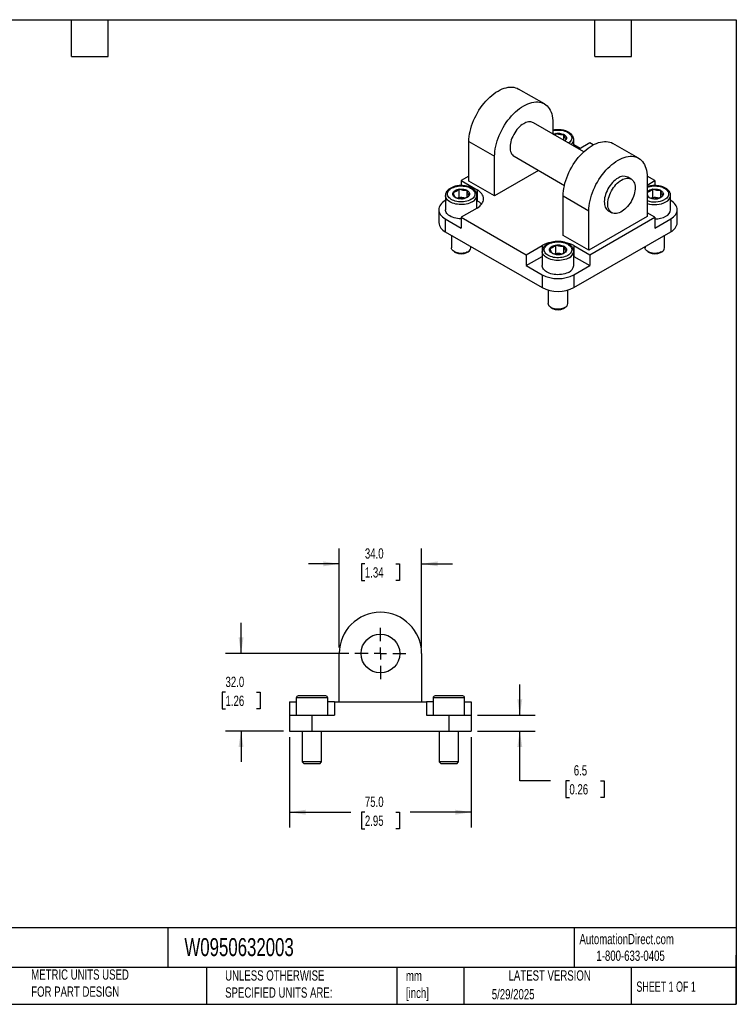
# Model space of a CAD drawing. Header units: millimetres. Extents: x 13 to 546, y 13 to 419.
# Tile 2 of 2: x 250 to 546, y 13 to 419. Entities that reach past the tile are written whole.
import ezdxf

# ---------------------------------------------------------------- set-up
doc = ezdxf.new("R2010")
doc.units = ezdxf.units.MM
doc.header["$LTSCALE"] = 2
doc.linetypes.add('SLD-Center', pattern=[19.05, 15.24, -1.27, 1.27, -1.27])
doc.linetypes.add('SLD-Solid', pattern=[0])
doc.layers.add('CENTER', color=40, linetype='SLD-Center')
doc.layers.add('DIMENSIONS', color=140, linetype='SLD-Solid', lineweight=25)
doc.layers.add('TEXT', color=140, linetype='SLD-Solid', lineweight=25)
doc.styles.add('SLDTEXTSTYLE0', font='TXT', dxfattribs={"width": 0.7})
doc.styles.add('SLDTEXTSTYLE1', font='TXT', dxfattribs={"width": 0.65})
doc.dimstyles.new('SLDDIMSTYLE0', dxfattribs={"dimtxt": 4.316016, "dimasz": 6.604, "dimexe": 0, "dimexo": 0.0625, "dimgap": 1.079004, "dimtad": 0, "dimtih": 1, "dimtoh": 1, "dimrnd": 1e-09, "dimzin": 4, "dimdsep": 46, "dimtxsty": 'SLDTEXTSTYLE0', "dimsah": 1, "dimcen": 0.09, "dimadec": 0, "dimazin": 1, "dimtfac": 1, "dimtofl": 0, "dimtmove": 0, "dimatfit": 3, "dimfxl": 0, "dimfrac": 2, "dimtolj": 1, "dimtzin": 12, "dimarcsym": 0})
doc.dimstyles.new('SLDDIMSTYLE1', dxfattribs={"dimtxt": 4.316016, "dimasz": 6.604, "dimexe": 0, "dimexo": 0.0625, "dimgap": 1.079004, "dimtad": 0, "dimtih": 1, "dimtoh": 1, "dimrnd": 1e-09, "dimzin": 4, "dimdsep": 46, "dimtxsty": 'SLDTEXTSTYLE0', "dimsah": 1, "dimcen": 0.09, "dimadec": 0, "dimazin": 1, "dimtfac": 1, "dimtmove": 0, "dimatfit": 0, "dimfxl": 0, "dimfrac": 2, "dimtolj": 1, "dimtzin": 12, "dimarcsym": 0})
doc.dimstyles.new('SLDDIMSTYLE2', dxfattribs={"dimtxt": 4.316016, "dimasz": 6.604, "dimexe": 0, "dimexo": 0.0625, "dimgap": 1.079004, "dimtad": 0, "dimtih": 1, "dimtoh": 1, "dimrnd": 1e-09, "dimzin": 12, "dimdsep": 46, "dimtxsty": 'SLDTEXTSTYLE0', "dimsah": 1, "dimcen": 0.09, "dimadec": 0, "dimazin": 3, "dimtfac": 1, "dimtmove": 0, "dimatfit": 0, "dimfxl": 0, "dimfrac": 2, "dimtolj": 1, "dimtzin": 12, "dimarcsym": 0})

# ---------------------------------------------------------------- blocks, each defined once
blk = doc.blocks.new('_D_4')
at = {"layer": 'DIMENSIONS'}
for p, q in [((341.78, 157.49), (341.78, 170.19)), ((386.2, 157.49), (335.43, 157.49)), ((335.37, 141.49), (333.92, 141.49)), ((333.92, 141.49), (333.92, 134.63)), ((348.19, 141.49), (349.64, 141.49)), ((349.64, 141.49), (349.64, 134.63)), ((333.92, 134.63), (335.37, 134.63)), ((349.64, 134.63), (348.19, 134.63)), ((359.24, 125.49), (335.43, 125.49)), ((341.78, 125.49), (341.78, 112.79))]:
    blk.add_line(p, q, dxfattribs=at)
for points in [[(341.78, 157.49), (342.8, 164.1), (340.76, 164.1)], [(341.78, 125.49), (340.76, 118.89), (342.8, 118.89)]]:
    blk.add_solid(points, dxfattribs=at)
at = {"layer": 'DIMENSIONS', "char_height": 4.233, "attachment_point": 1, "style": 'SLDTEXTSTYLE0'}
for s, insert in [('32.0', (335.37, 147.91)), ('1.26', (335.37, 140.09))]:
    blk.add_mtext(s, dxfattribs=dict(at, insert=insert))
blk = doc.blocks.new('_D_5')
at = {"layer": 'DIMENSIONS'}
for p, q in [((361.78, 122.95), (361.78, 85.64)), ((436.78, 122.95), (436.78, 85.64)), ((361.78, 91.99), (387.02, 91.99)), ((392.87, 91.99), (391.42, 91.99)), ((391.42, 91.99), (391.42, 85.13)), ((405.69, 91.99), (407.14, 91.99)), ((407.14, 91.99), (407.14, 85.13)), ((436.78, 91.99), (411.54, 91.99)), ((391.42, 85.13), (392.87, 85.13)), ((407.14, 85.13), (405.69, 85.13))]:
    blk.add_line(p, q, dxfattribs=at)
for points in [[(361.78, 91.99), (368.38, 90.98), (368.38, 93.01)], [(436.78, 91.99), (430.18, 93.01), (430.18, 90.98)]]:
    blk.add_solid(points, dxfattribs=at)
at = {"layer": 'DIMENSIONS', "char_height": 4.233, "attachment_point": 1, "style": 'SLDTEXTSTYLE0'}
for s, insert in [('75.0', (392.87, 98.41)), ('2.95', (392.87, 90.59))]:
    blk.add_mtext(s, dxfattribs=dict(at, insert=insert))
blk = doc.blocks.new('_D_6')
at = {"layer": 'DIMENSIONS'}
for p, q in [((456.78, 131.99), (456.78, 144.69)), ((439.32, 131.99), (463.13, 131.99)), ((439.32, 125.49), (463.13, 125.49)), ((456.78, 104.97), (456.78, 125.49)), ((469.48, 104.97), (456.78, 104.97)), ((477.26, 104.97), (475.81, 104.97)), ((475.81, 104.97), (475.81, 98.11)), ((490.08, 104.97), (491.53, 104.97)), ((491.53, 104.97), (491.53, 98.11)), ((475.81, 98.11), (477.26, 98.11)), ((491.53, 98.11), (490.08, 98.11))]:
    blk.add_line(p, q, dxfattribs=at)
for points in [[(456.78, 131.99), (457.8, 138.6), (455.76, 138.6)], [(456.78, 125.49), (455.76, 118.89), (457.8, 118.89)]]:
    blk.add_solid(points, dxfattribs=at)
at = {"layer": 'DIMENSIONS', "char_height": 4.233, "attachment_point": 1, "style": 'SLDTEXTSTYLE0'}
for s, insert in [('6.5', (479.05, 111.39)), ('0.26', (477.26, 103.56))]:
    blk.add_mtext(s, dxfattribs=dict(at, insert=insert))
blk = doc.blocks.new('_D_7')
at = {"layer": 'DIMENSIONS'}
for p, q in [((382.28, 160.03), (382.28, 200.84)), ((416.28, 160.03), (416.28, 200.84)), ((382.28, 194.49), (369.58, 194.49)), ((392.87, 194.49), (391.42, 194.49)), ((391.42, 194.49), (391.42, 187.63)), ((405.69, 194.49), (407.14, 194.49)), ((407.14, 194.49), (407.14, 187.63)), ((416.28, 194.49), (428.98, 194.49)), ((391.42, 187.63), (392.87, 187.63)), ((407.14, 187.63), (405.69, 187.63))]:
    blk.add_line(p, q, dxfattribs=at)
for points in [[(382.28, 194.49), (375.68, 195.51), (375.68, 193.48)], [(416.28, 194.49), (422.88, 193.48), (422.88, 195.51)]]:
    blk.add_solid(points, dxfattribs=at)
at = {"layer": 'DIMENSIONS', "char_height": 4.233, "attachment_point": 1, "style": 'SLDTEXTSTYLE0'}
for s, insert in [('34.0', (392.87, 200.91)), ('1.34', (392.87, 193.09))]:
    blk.add_mtext(s, dxfattribs=dict(at, insert=insert))
blk = doc.blocks.new('SW_CENTERMARKSYMBOL_0')
at = {"layer": 'CENTER', "color": 0}
for p, q in [((0, 5.08), (0, 10.54)), ((-5.08, 0), (-10.54, 0)), ((0, 0), (-2.54, 0)), ((0, 0), (0, 2.54)), ((0, 0), (0, -2.54)), ((0, 0), (2.54, 0)), ((5.08, 0), (10.54, 0)), ((0, -5.08), (0, -10.54))]:
    blk.add_line(p, q, dxfattribs=at)

msp = doc.modelspace()

# ---------------------------------------------------------------- linework, layer by layer
for p, q in [((466.905, 384.368), (456.298, 390.491)), ((483.189, 364.575), (462.405, 376.573)), ((470.426, 376.584), (470.426, 371.943)), ((471.651, 371.236), (471.651, 372.17)), ((474.997, 369.304), (474.997, 371.653)), ((435.778, 368.829), (446.385, 362.706)), ((435.778, 352.498), (435.778, 368.829)), ((479.048, 366.966), (479.048, 369.602)), ((479.088, 367.499), (479.048, 367.522)), ((481.739, 365.968), (479.088, 367.499)), ((485.629, 368.214), (481.258, 365.69)), ((487.044, 367.397), (485.629, 368.214)), ((505.796, 361.917), (495.189, 368.04)), ((446.385, 346.375), (446.385, 362.706)), ((454.406, 362.717), (475.189, 350.718)), ((435.778, 354.539), (432.596, 352.702)), ((464.549, 356.861), (446.385, 346.375)), ((502.71, 353.306), (501.296, 354.122)), ((512.499, 352.702), (509.312, 354.542)), ((509.317, 354.133), (509.317, 337.802)), ((432.596, 352.702), (439.137, 348.926)), ((432.596, 352.702), (432.596, 350.624)), ((446.385, 346.375), (435.778, 352.498)), ((509.317, 350.865), (512.499, 352.702)), ((512.499, 352.702), (512.499, 350.624)), ((426.096, 346.538), (426.096, 340.659)), ((431.015, 345.462), (431.7, 345.857)), ((431.7, 345.857), (431.7, 349.107)), ((431.7, 345.857), (433.373, 345.598)), ((433.373, 345.598), (434.184, 345.473)), ((435.046, 345.95), (435.046, 348.589)), ((439.096, 341.351), (439.096, 346.538)), ((439.137, 348.926), (439.137, 344.435)), ((474.669, 346.377), (485.276, 340.254)), ((474.669, 330.047), (474.669, 346.377)), ((510.918, 345.462), (511.603, 345.857)), ((511.603, 345.857), (511.603, 349.107)), ((511.603, 345.857), (513.276, 345.598)), ((513.276, 345.598), (514.087, 345.473)), ((514.949, 345.95), (514.949, 348.589)), ((518.999, 340.659), (518.999, 346.538)), ((426.096, 344.459), (426.055, 344.435)), ((439.096, 344.459), (439.137, 344.435)), ((519.04, 344.435), (518.999, 344.459)), ((423.346, 340.659), (423.346, 335.352)), ((439.137, 341.374), (432.596, 337.598)), ((432.596, 337.598), (459.466, 322.087)), ((432.596, 337.598), (432.596, 333.107)), ((485.276, 323.924), (485.276, 340.254)), ((509.317, 337.802), (485.276, 323.924)), ((485.629, 322.087), (512.499, 337.598)), ((493.297, 340.265), (494.711, 339.449)), ((512.499, 337.598), (509.317, 339.435)), ((512.499, 337.598), (512.499, 333.107)), ((521.749, 335.352), (521.749, 340.659)), ((426.055, 336.883), (426.055, 331.576)), ((426.055, 336.883), (432.596, 333.107)), ((512.499, 333.107), (519.04, 336.883)), ((519.04, 336.883), (519.04, 331.576)), ((426.055, 331.576), (466.007, 308.512)), ((428.596, 330.109), (428.596, 324.955)), ((485.276, 323.924), (474.669, 330.047)), ((479.088, 308.512), (519.04, 331.576)), ((516.499, 324.955), (516.499, 330.109)), ((436.596, 324.955), (436.596, 325.491)), ((459.466, 322.087), (466.007, 325.862)), ((466.007, 325.862), (466.007, 321.371)), ((471.651, 322.793), (471.651, 326.043)), ((474.997, 322.886), (474.997, 325.526)), ((479.088, 325.862), (485.629, 322.087)), ((479.088, 325.862), (479.088, 321.371)), ((508.499, 325.491), (508.499, 324.955)), ((429.767, 323.322), (430.31, 323.009)), ((434.883, 323.009), (435.425, 323.322)), ((459.466, 322.087), (459.466, 317.596)), ((459.466, 317.596), (466.007, 321.371)), ((466.048, 321.395), (466.007, 321.371)), ((466.048, 323.475), (466.048, 317.596)), ((470.967, 322.398), (471.651, 322.793)), ((471.651, 322.793), (473.324, 322.535)), ((473.324, 322.535), (474.136, 322.409)), ((479.048, 317.596), (479.048, 323.475)), ((479.088, 321.371), (479.048, 321.395)), ((479.088, 321.371), (485.629, 317.596)), ((485.629, 322.087), (485.629, 317.596)), ((509.67, 323.322), (510.213, 323.009)), ((514.786, 323.009), (515.328, 323.322)), ((459.466, 317.596), (466.007, 313.82)), ((479.088, 313.82), (485.629, 317.596)), ((466.007, 313.82), (466.007, 308.512)), ((479.088, 313.82), (479.088, 308.512)), ((468.548, 307.473), (468.548, 301.891)), ((476.548, 301.891), (476.548, 307.473)), ((469.719, 300.259), (470.261, 299.945)), ((474.834, 299.945), (475.376, 300.259)), ((382.279, 137.491), (382.279, 157.491)), ((416.279, 157.491), (416.279, 137.491)), ((364.529, 139.191), (364.529, 131.991)), ((371.029, 139.191), (364.529, 139.191)), ((371.029, 139.991), (365.329, 139.991)), ((376.729, 139.991), (371.029, 139.991)), ((377.529, 139.191), (371.029, 139.191)), ((377.529, 131.991), (377.529, 139.191)), ((421.029, 139.191), (421.029, 131.991)), ((427.529, 139.191), (421.029, 139.191)), ((427.529, 139.991), (421.829, 139.991)), ((433.229, 139.991), (427.529, 139.991)), ((434.029, 139.191), (427.529, 139.191)), ((434.029, 131.991), (434.029, 139.191)), ((361.779, 137.491), (361.779, 131.991)), ((361.779, 137.491), (364.529, 137.491)), ((380.279, 137.491), (377.529, 137.491)), ((380.279, 137.491), (418.279, 137.491)), ((380.279, 137.491), (380.279, 131.991)), ((418.279, 137.491), (418.279, 131.991)), ((421.029, 137.491), (418.279, 137.491)), ((434.029, 137.491), (436.779, 137.491)), ((436.779, 137.491), (436.779, 131.991)), ((361.779, 131.991), (361.779, 125.491)), ((361.779, 131.991), (371.029, 131.991)), ((371.029, 131.991), (371.029, 125.491)), ((371.029, 131.991), (380.279, 131.991)), ((418.279, 131.991), (427.529, 131.991)), ((427.529, 131.991), (427.529, 125.491)), ((427.529, 131.991), (436.779, 131.991)), ((436.779, 131.991), (436.779, 125.491)), ((361.779, 125.491), (371.029, 125.491)), ((367.029, 125.491), (367.029, 112.758)), ((371.029, 125.491), (427.529, 125.491)), ((375.029, 112.758), (375.029, 125.491)), ((423.529, 125.491), (423.529, 112.758)), ((427.529, 125.491), (436.779, 125.491)), ((431.529, 112.758), (431.529, 125.491)), ((367.029, 112.758), (367.796, 111.991)), ((371.029, 112.758), (367.029, 112.758)), ((371.029, 111.991), (367.796, 111.991)), ((375.029, 112.758), (371.029, 112.758)), ((374.262, 111.991), (371.029, 111.991)), ((374.262, 111.991), (375.029, 112.758)), ((423.529, 112.758), (424.296, 111.991)), ((427.529, 112.758), (423.529, 112.758)), ((427.529, 111.991), (424.296, 111.991)), ((431.529, 112.758), (427.529, 112.758)), ((430.762, 111.991), (427.529, 111.991)), ((430.762, 111.991), (431.529, 112.758))]:
    msp.add_line(p, q)
at = {"flags": 128}
for points in [[(435.778, 368.829), (435.809, 369.837), (435.9, 370.875), (436.053, 371.938), (436.265, 373.02), (436.536, 374.117), (436.864, 375.222), (437.248, 376.33), (437.686, 377.435), (438.176, 378.531), (438.714, 379.614), (439.299, 380.677), (439.927, 381.714), (440.595, 382.722), (441.3, 383.694), (442.038, 384.626), (442.805, 385.512), (443.598, 386.349), (444.412, 387.132), (445.244, 387.857), (446.088, 388.52), (446.941, 389.119), (447.799, 389.649), (448.656, 390.109), (449.51, 390.496), (450.354, 390.807), (451.186, 391.042), (452, 391.199), (452.792, 391.278), (453.56, 391.277), (454.298, 391.197), (455.003, 391.039), (455.671, 390.803), (456.298, 390.491)], [(446.385, 362.706), (446.415, 363.713), (446.507, 364.752), (446.659, 365.815), (446.872, 366.897), (447.143, 367.994), (447.471, 369.099), (447.855, 370.207), (448.293, 371.312), (448.782, 372.408), (449.321, 373.491), (449.905, 374.554), (450.534, 375.591), (451.202, 376.599), (451.907, 377.571), (452.645, 378.503), (453.412, 379.389), (454.205, 380.226), (455.019, 381.009), (455.85, 381.734), (456.695, 382.397), (457.548, 382.996), (458.405, 383.526), (459.263, 383.986), (460.116, 384.373), (460.961, 384.684), (461.792, 384.919), (462.606, 385.076), (463.399, 385.155), (464.166, 385.154), (464.904, 385.074), (465.609, 384.916), (466.277, 384.68), (466.905, 384.367), (467.49, 383.98), (468.029, 383.519), (468.518, 382.988), (468.956, 382.388), (469.34, 381.724), (469.668, 380.998), (469.939, 380.214), (470.152, 379.377), (470.304, 378.489), (470.396, 377.557), (470.426, 376.584)], [(458.405, 376.177), (457.824, 375.807), (457.248, 375.371), (456.685, 374.875), (456.14, 374.323), (455.619, 373.722), (455.128, 373.077), (454.671, 372.396), (454.254, 371.686), (453.881, 370.954), (453.556, 370.208), (453.282, 369.456), (453.063, 368.707), (452.9, 367.967), (452.795, 367.245), (452.75, 366.549), (452.765, 365.885), (452.84, 365.261), (452.974, 364.684), (453.165, 364.159), (453.412, 363.692), (453.712, 363.289), (454.062, 362.953), (454.406, 362.717)], [(470.426, 373.309), (470.571, 373.341), (471.243, 373.458), (471.934, 373.526), (472.635, 373.545), (473.335, 373.514), (474.023, 373.433), (474.688, 373.305), (475.321, 373.13), (475.912, 372.911), (476.452, 372.652), (476.933, 372.357), (477.347, 372.03), (477.689, 371.676), (477.952, 371.301), (478.134, 370.909), (478.231, 370.508), (478.242, 370.103), (478.166, 369.7), (478.005, 369.306), (477.762, 368.926), (477.439, 368.566), (477.043, 368.232), (476.959, 368.171)], [(470.508, 371.896), (470.959, 372.055), (471.466, 372.176), (472, 372.25), (472.548, 372.275), (473.095, 372.25), (473.629, 372.176), (474.136, 372.055), (474.604, 371.889), (475.021, 371.683), (475.378, 371.442), (475.665, 371.172), (475.875, 370.879), (476.003, 370.571), (476.046, 370.255), (476.003, 369.939), (475.875, 369.631), (475.665, 369.338), (475.39, 369.077)], [(474.669, 346.377), (474.7, 347.385), (474.791, 348.424), (474.944, 349.487), (475.156, 350.569), (475.427, 351.666), (475.755, 352.771), (476.139, 353.879), (476.577, 354.984), (477.067, 356.08), (477.605, 357.163), (478.19, 358.225), (478.818, 359.263), (479.486, 360.271), (480.191, 361.243), (480.929, 362.174), (481.696, 363.061), (482.489, 363.898), (483.303, 364.681), (484.135, 365.406), (484.979, 366.069), (485.832, 366.668), (486.69, 367.198), (487.547, 367.658), (488.4, 368.044), (489.245, 368.356), (490.076, 368.591), (490.891, 368.748), (491.683, 368.826), (492.451, 368.826), (493.189, 368.746), (493.894, 368.588), (494.562, 368.352), (495.189, 368.04)], [(485.276, 340.254), (485.306, 341.262), (485.398, 342.3), (485.55, 343.364), (485.762, 344.446), (486.033, 345.543), (486.362, 346.648), (486.746, 347.756), (487.184, 348.861), (487.673, 349.957), (488.212, 351.04), (488.796, 352.102), (489.424, 353.14), (490.093, 354.148), (490.797, 355.12), (491.535, 356.051), (492.303, 356.938), (493.096, 357.775), (493.91, 358.558), (494.741, 359.283), (495.586, 359.946), (496.439, 360.545), (497.296, 361.075), (498.154, 361.535), (499.007, 361.921), (499.852, 362.233), (500.683, 362.468), (501.497, 362.625), (502.29, 362.703), (503.057, 362.703), (503.795, 362.623), (504.5, 362.465), (505.168, 362.229), (505.796, 361.916), (506.381, 361.529), (506.92, 361.068), (507.409, 360.536), (507.847, 359.937), (508.231, 359.273), (508.559, 358.547), (508.83, 357.763), (509.042, 356.925), (509.195, 356.038), (509.287, 355.106), (509.317, 354.133)], [(497.296, 353.726), (496.715, 353.356), (496.139, 352.92), (495.576, 352.424), (495.031, 351.872), (494.51, 351.27), (494.019, 350.626), (493.562, 349.945), (493.145, 349.234), (492.772, 348.503), (492.447, 347.757), (492.173, 347.005), (491.954, 346.256), (491.791, 345.516), (491.686, 344.794), (491.641, 344.097), (491.656, 343.434), (491.731, 342.81), (491.865, 342.233), (492.056, 341.708), (492.303, 341.241), (492.603, 340.838), (492.953, 340.502), (493.297, 340.265)], [(498.711, 352.91), (499.292, 353.211), (499.868, 353.44), (500.431, 353.593), (500.976, 353.671), (501.497, 353.671), (501.988, 353.594), (502.445, 353.44), (502.862, 353.211), (503.235, 352.91), (503.56, 352.54), (503.834, 352.104), (504.053, 351.608), (504.216, 351.056), (504.321, 350.455), (504.366, 349.81), (504.351, 349.129), (504.276, 348.419), (504.142, 347.687), (503.951, 346.942), (503.704, 346.19), (503.404, 345.44), (503.054, 344.7), (502.659, 343.978), (502.221, 343.282), (501.747, 342.618), (501.24, 341.994), (500.706, 341.417), (500.151, 340.892), (499.581, 340.425), (499.002, 340.022), (498.419, 339.686), (497.84, 339.42), (497.27, 339.229), (496.715, 339.113), (496.181, 339.074), (495.675, 339.113), (495.2, 339.229), (494.762, 339.42), (494.367, 339.685), (494.017, 340.021), (493.717, 340.425), (493.47, 340.891), (493.279, 341.416), (493.145, 341.994), (493.071, 342.617), (493.056, 343.281), (493.101, 343.978), (493.205, 344.699), (493.368, 345.439), (493.587, 346.189), (493.861, 346.94), (494.186, 347.686), (494.559, 348.418), (494.976, 349.128), (495.433, 349.809), (495.924, 350.454), (496.445, 351.055), (496.99, 351.607), (497.553, 352.104), (498.129, 352.539), (498.711, 352.91)], [(436.627, 344.865), (436.101, 344.596), (435.522, 344.367), (434.898, 344.181), (434.24, 344.041), (433.557, 343.948), (432.859, 343.904), (432.158, 343.911), (431.463, 343.967), (430.785, 344.072), (430.134, 344.224), (429.521, 344.421), (428.955, 344.66), (428.443, 344.937), (427.995, 345.249), (427.616, 345.59), (427.313, 345.956), (427.09, 346.34), (426.951, 346.737), (426.897, 347.141), (426.929, 347.545), (427.047, 347.945), (427.25, 348.333), (427.533, 348.703), (427.894, 349.051), (428.325, 349.371), (428.821, 349.657), (429.375, 349.906), (429.977, 350.114), (430.619, 350.278), (431.291, 350.395), (431.983, 350.463), (432.684, 350.482), (433.384, 350.45), (434.071, 350.37), (434.737, 350.241), (435.37, 350.066), (435.961, 349.848), (436.501, 349.589), (436.981, 349.294), (437.396, 348.967), (437.737, 348.613), (438.001, 348.237), (438.182, 347.846), (438.279, 347.445), (438.29, 347.039), (438.214, 346.637), (438.054, 346.242), (437.81, 345.862), (437.488, 345.503), (437.091, 345.168), (436.627, 344.865)], [(509.317, 349.922), (509.88, 350.114), (510.522, 350.278), (511.194, 350.395), (511.886, 350.463), (512.587, 350.482), (513.287, 350.45), (513.974, 350.37), (514.64, 350.241), (515.273, 350.066), (515.864, 349.848), (516.404, 349.589), (516.884, 349.294), (517.299, 348.967), (517.64, 348.613), (517.904, 348.237), (518.085, 347.846), (518.182, 347.445), (518.193, 347.039), (518.118, 346.637), (517.957, 346.242), (517.713, 345.862), (517.391, 345.503), (516.994, 345.168), (516.53, 344.865)], [(437.192, 343.885), (436.638, 343.6), (436.032, 343.353), (435.38, 343.148), (434.693, 342.986), (433.978, 342.872), (433.245, 342.805), (432.503, 342.786), (431.763, 342.817), (431.034, 342.896), (430.325, 343.022), (429.645, 343.195), (429.004, 343.411), (428.41, 343.668), (427.871, 343.962), (427.393, 344.29), (426.982, 344.647), (426.646, 345.028), (426.386, 345.43), (426.208, 345.846), (426.113, 346.271), (426.096, 346.523)], [(435.07, 345.763), (434.653, 345.557), (434.184, 345.392), (433.677, 345.271), (433.143, 345.197), (432.596, 345.172), (432.049, 345.197), (431.515, 345.271), (431.008, 345.392), (430.54, 345.557), (430.122, 345.763), (429.766, 346.004), (429.479, 346.275), (429.269, 346.567), (429.141, 346.876), (429.097, 347.191), (429.141, 347.507), (429.269, 347.816), (429.479, 348.108), (429.766, 348.379), (430.122, 348.62), (430.54, 348.825), (431.008, 348.991), (431.515, 349.112), (432.049, 349.186), (432.596, 349.211), (433.143, 349.186), (433.677, 349.112), (434.184, 348.991), (434.653, 348.825), (435.07, 348.62), (435.427, 348.379), (435.713, 348.108), (435.923, 347.816), (436.052, 347.507), (436.095, 347.191), (436.052, 346.876), (435.923, 346.567), (435.713, 346.275), (435.427, 346.004), (435.07, 345.763)], [(434.058, 345.438), (433.744, 345.525), (433.373, 345.598)], [(439.137, 341.374), (439.746, 341.763), (440.287, 342.183), (440.754, 342.633), (441.142, 343.107), (441.448, 343.6), (441.668, 344.108), (441.802, 344.627), (441.846, 345.15), (441.802, 345.674), (441.668, 346.192), (441.448, 346.7), (441.142, 347.194), (440.754, 347.667), (440.287, 348.117), (439.746, 348.538), (439.137, 348.926)], [(509.317, 348.031), (509.382, 348.108), (509.669, 348.379), (510.025, 348.62), (510.443, 348.825), (510.911, 348.991), (511.418, 349.112), (511.952, 349.186), (512.499, 349.211), (513.046, 349.186), (513.58, 349.112), (514.087, 348.991), (514.556, 348.825), (514.973, 348.62), (515.33, 348.379), (515.616, 348.108), (515.827, 347.816), (515.955, 347.507), (515.998, 347.191), (515.955, 346.876), (515.827, 346.567), (515.616, 346.275), (515.33, 346.004), (514.973, 345.763), (514.973, 345.763)], [(513.961, 345.438), (513.647, 345.525), (513.276, 345.598)], [(426.055, 344.435), (425.446, 344.047), (424.905, 343.626), (424.438, 343.176), (424.05, 342.703), (423.744, 342.209), (423.524, 341.701), (423.391, 341.183), (423.346, 340.659), (423.391, 340.136), (423.524, 339.617), (423.744, 339.109), (424.05, 338.616), (424.438, 338.142), (424.905, 337.692), (425.446, 337.272), (426.055, 336.883)], [(519.04, 336.883), (519.649, 337.272), (520.19, 337.692), (520.657, 338.142), (521.045, 338.616), (521.351, 339.109), (521.571, 339.617), (521.705, 340.136), (521.749, 340.659), (521.705, 341.183), (521.571, 341.701), (521.351, 342.209), (521.045, 342.703), (520.657, 343.176), (520.19, 343.626), (519.649, 344.047), (519.04, 344.435)], [(432.596, 336.907), (432.503, 336.907), (431.763, 336.938), (431.034, 337.017), (430.325, 337.143), (429.645, 337.316), (429.004, 337.532), (428.41, 337.788), (427.871, 338.083), (427.393, 338.41), (426.982, 338.768), (426.646, 339.149), (426.386, 339.551), (426.208, 339.967), (426.113, 340.391), (426.096, 340.659)], [(476.578, 321.801), (476.052, 321.533), (475.473, 321.304), (474.85, 321.118), (474.192, 320.977), (473.509, 320.884), (472.811, 320.841), (472.109, 320.847), (471.414, 320.903), (470.736, 321.008), (470.086, 321.16), (469.473, 321.357), (468.906, 321.596), (468.395, 321.874), (467.947, 322.186), (467.568, 322.527), (467.265, 322.892), (467.042, 323.276), (466.902, 323.673), (466.848, 324.077), (466.881, 324.482), (466.999, 324.881), (467.201, 325.269), (467.485, 325.64), (467.845, 325.988), (468.277, 326.307), (468.773, 326.594), (469.326, 326.843), (469.929, 327.051), (470.571, 327.214), (471.243, 327.331), (471.934, 327.399), (472.635, 327.418), (473.335, 327.387), (474.023, 327.306), (474.688, 327.178), (475.321, 327.003), (475.912, 326.784), (476.452, 326.525), (476.933, 326.23), (477.347, 325.903), (477.689, 325.549), (477.952, 325.174), (478.134, 324.782), (478.231, 324.381), (478.242, 323.976), (478.166, 323.573), (478.005, 323.179), (477.762, 322.799), (477.439, 322.439), (477.043, 322.105), (476.578, 321.801)], [(475.021, 322.7), (474.604, 322.494), (474.136, 322.328), (473.629, 322.207), (473.095, 322.133), (472.548, 322.108), (472, 322.133), (471.466, 322.207), (470.959, 322.328), (470.491, 322.494), (470.074, 322.7), (469.717, 322.941), (469.43, 323.211), (469.22, 323.504), (469.092, 323.812), (469.049, 324.128), (469.092, 324.444), (469.22, 324.752), (469.43, 325.045), (469.717, 325.315), (470.074, 325.556), (470.491, 325.762), (470.959, 325.927), (471.466, 326.049), (472, 326.123), (472.548, 326.148), (473.095, 326.123), (473.629, 326.049), (474.136, 325.927), (474.604, 325.762), (475.021, 325.556), (475.378, 325.315), (475.665, 325.045), (475.875, 324.752), (476.003, 324.444), (476.046, 324.128), (476.003, 323.812), (475.875, 323.504), (475.665, 323.211), (475.378, 322.941), (475.021, 322.7)], [(435.425, 323.322), (434.983, 323.101), (434.49, 322.921), (433.957, 322.783), (433.394, 322.692), (432.815, 322.649), (432.231, 322.655), (431.655, 322.71), (431.099, 322.813), (430.575, 322.962), (430.094, 323.153), (429.666, 323.383), (429.301, 323.646), (429.006, 323.936), (428.787, 324.249), (428.65, 324.577), (428.597, 324.912), (428.596, 324.955)], [(477.144, 320.821), (476.59, 320.536), (475.983, 320.289), (475.332, 320.084), (474.644, 319.923), (473.929, 319.808), (473.196, 319.741), (472.455, 319.723), (471.715, 319.753), (470.985, 319.832), (470.276, 319.959), (469.597, 320.131), (468.956, 320.347), (468.362, 320.604), (467.822, 320.898), (467.344, 321.226), (466.934, 321.583), (466.597, 321.965), (466.338, 322.366), (466.159, 322.782), (466.064, 323.207), (466.048, 323.46)], [(474.009, 322.374), (473.696, 322.462), (473.324, 322.535)], [(515.328, 323.322), (514.886, 323.101), (514.393, 322.921), (513.86, 322.783), (513.297, 322.692), (512.718, 322.649), (512.134, 322.655), (511.558, 322.71), (511.002, 322.813), (510.478, 322.962), (509.997, 323.153), (509.569, 323.383), (509.204, 323.646), (508.909, 323.936), (508.69, 324.249), (508.553, 324.577), (508.5, 324.912), (508.499, 324.955)], [(477.144, 314.942), (476.59, 314.657), (475.983, 314.41), (475.332, 314.205), (474.644, 314.044), (473.929, 313.929), (473.196, 313.862), (472.455, 313.844), (471.715, 313.874), (470.985, 313.953), (470.276, 314.08), (469.597, 314.252), (468.956, 314.468), (468.362, 314.725), (467.822, 315.019), (467.344, 315.347), (466.934, 315.704), (466.597, 316.086), (466.338, 316.487), (466.159, 316.903), (466.064, 317.328), (466.048, 317.596)], [(475.376, 300.258), (474.934, 300.038), (474.441, 299.857), (473.908, 299.72), (473.346, 299.628), (472.767, 299.585), (472.183, 299.592), (471.607, 299.647), (471.051, 299.75), (470.527, 299.898), (470.045, 300.089), (469.618, 300.319), (469.252, 300.582), (468.957, 300.873), (468.739, 301.186), (468.602, 301.513), (468.548, 301.849), (468.548, 301.891)]]:
    msp.add_lwpolyline(points, dxfattribs=at)
msp.add_circle((399.279, 157.491), 8)
for centre, radius, start, end in [((460.745, 372.944), 3.991, 65.42287, 125.88759), ((476.212, 369.766), 2.84, 309.23237, 356.93904), ((499.636, 350.493), 3.991, 65.42287, 125.88759), ((432.598, 340.7), 4.959, 81.0171, 106.92214), ((435.769, 346.914), 3.347, 295.16955, 353.76121), ((512.55, 349.944), 4.833, 228.02088, 300.09745), ((512.501, 340.7), 4.959, 81.0171, 106.92214), ((515.672, 346.914), 3.347, 295.16955, 353.76121), ((436.001, 338.756), 6.487, 39.75652, 61.09633), ((512.467, 352.818), 8.93, 249.34407, 297.05727), ((512.459, 352.976), 10.206, 252.07294, 297.02256), ((512.653, 346.422), 9.517, 269.0722, 297.82395), ((515.669, 341.039), 3.352, 295.19032, 353.48954), ((427.975, 335.813), 4.652, 185.6948, 245.62534), ((517.12, 335.813), 4.652, 294.37466, 354.3052), ((471.687, 315.655), 11.681, 100.13147, 119.09491), ((473.379, 315.563), 11.776, 60.99852, 79.31118), ((432.596, 327.364), 4.919, 242.29984, 297.69478), ((434.619, 325.137), 1.986, 293.94378, 354.73608), ((472.55, 317.637), 4.959, 81.0171, 106.92214), ((475.72, 323.851), 3.347, 295.16955, 353.76121), ((512.499, 327.364), 4.919, 242.29984, 297.69478), ((514.522, 325.137), 1.986, 293.94378, 354.73608), ((475.717, 317.976), 3.352, 295.19032, 353.48954), ((472.548, 326.443), 14.217, 242.60967, 297.39033), ((472.548, 321.136), 14.217, 242.60967, 297.39033), ((474.57, 302.073), 1.986, 293.94378, 354.73608), ((472.548, 304.3), 4.919, 242.29984, 297.69478), ((399.279, 157.491), 17, 0, 180), ((365.329, 139.191), 0.8, 90, 180), ((376.729, 139.191), 0.8, 0, 90), ((421.829, 139.191), 0.8, 90, 180), ((433.229, 139.191), 0.8, 0, 90)]:
    msp.add_arc(centre, radius, start, end)
for points, knots in [([(479.042, 369.617), (479.044, 369.644), (479.054, 369.822), (479, 370.15), (478.877, 370.59), (478.677, 371.015), (478.408, 371.422), (478.07, 371.808), (477.665, 372.169), (477.198, 372.5), (476.673, 372.797), (476.1, 373.055), (475.485, 373.272), (474.838, 373.446), (474.166, 373.576), (473.476, 373.66), (472.776, 373.697), (472.073, 373.69), (471.377, 373.634), (470.824, 373.56), (470.516, 373.49), (470.426, 373.469)], [0, 0, 0, 0, 0.0095099, 0.0623763, 0.1151628, 0.1684826, 0.2228615, 0.2785574, 0.3355114, 0.3934103, 0.4518481, 0.5104697, 0.5690265, 0.6274482, 0.6857282, 0.7438931, 0.801986, 0.8600571, 0.9181572, 0.9763266, 1, 1, 1, 1]), ([(471.651, 372.17), (471.44, 371.974), (471.221, 371.771), (470.995, 371.624), (470.987, 371.619)], [0, 0, 0, 0, 0.9671238, 1, 1, 1, 1]), ([(474.997, 371.653), (474.451, 371.604), (473.896, 371.605), (473.043, 371.736), (472.759, 371.801), (472.2, 371.964), (471.925, 372.061), (471.651, 372.17)], [0, 0, 0, 0, 0.5, 0.5, 0.75, 0.75, 1, 1, 1, 1]), ([(475.894, 369.721), (475.747, 369.903), (475.599, 370.138), (475.37, 370.63), (475.294, 370.815), (475.144, 371.214), (475.07, 371.428), (474.997, 371.653)], [0, 0, 0, 0, 0.5, 0.5, 0.75, 0.75, 1, 1, 1, 1]), ([(475.226, 369.172), (475.259, 369.195), (475.486, 369.349), (475.706, 369.55), (475.894, 369.721)], [0, 0, 0, 0, 0.1464088, 1, 1, 1, 1]), ([(439.09, 346.553), (439.092, 346.581), (439.103, 346.758), (439.049, 347.086), (438.926, 347.527), (438.725, 347.951), (438.456, 348.358), (438.118, 348.744), (437.714, 349.105), (437.246, 349.437), (436.722, 349.733), (436.148, 349.992), (435.534, 350.209), (434.887, 350.383), (434.214, 350.512), (433.524, 350.596), (432.824, 350.634), (432.122, 350.626), (431.424, 350.572), (430.74, 350.472), (430.076, 350.327), (429.439, 350.138), (428.836, 349.905), (428.275, 349.631), (427.761, 349.315), (427.304, 348.961), (426.91, 348.571), (426.587, 348.151), (426.341, 347.708), (426.18, 347.252), (426.099, 346.852), (426.104, 346.608), (426.105, 346.52)], [0, 0, 0, 0, 0.0057792, 0.0379063, 0.0699848, 0.1023875, 0.1354338, 0.1692804, 0.2038916, 0.239077, 0.2745898, 0.3102144, 0.3457996, 0.3813027, 0.4167196, 0.4520667, 0.4873699, 0.52266, 0.5579676, 0.5933174, 0.6287435, 0.6642792, 0.6999537, 0.735785, 0.7717653, 0.8078271, 0.8437701, 0.8793188, 0.914161, 0.9480882, 0.9811157, 1, 1, 1, 1]), ([(518.993, 346.553), (518.995, 346.581), (519.006, 346.758), (518.952, 347.086), (518.829, 347.527), (518.628, 347.951), (518.359, 348.358), (518.021, 348.744), (517.617, 349.105), (517.149, 349.437), (516.625, 349.733), (516.051, 349.992), (515.437, 350.209), (514.79, 350.383), (514.117, 350.512), (513.427, 350.596), (512.727, 350.634), (512.025, 350.626), (511.328, 350.572), (510.642, 350.473), (509.981, 350.324), (509.538, 350.204), (509.328, 350.123), (509.317, 350.119)], [0, 0, 0, 0, 0.0086756, 0.0569037, 0.1050589, 0.1537007, 0.2033087, 0.2541181, 0.3060752, 0.3588943, 0.4122051, 0.4656835, 0.5191028, 0.5723989, 0.6255656, 0.6786274, 0.7316235, 0.7845997, 0.8376024, 0.8906683, 0.9438488, 0.9971938, 1, 1, 1, 1]), ([(431.7, 349.107), (431.3, 348.743), (430.894, 348.423), (430.269, 348.062), (430.061, 347.963), (429.652, 347.803), (429.45, 347.742), (429.25, 347.693)], [0, 0, 0, 0, 0.5, 0.5, 0.75, 0.75, 1, 1, 1, 1]), ([(429.25, 347.693), (429.396, 347.244), (429.545, 346.839), (429.774, 346.346), (429.85, 346.202), (429.999, 345.956), (430.073, 345.852), (430.147, 345.761)], [0, 0, 0, 0, 0.5, 0.5, 0.75, 0.75, 1, 1, 1, 1]), ([(430.147, 345.761), (430.693, 345.543), (431.247, 345.372), (432.101, 345.24), (432.385, 345.217), (432.943, 345.207), (433.219, 345.219), (433.493, 345.244)], [0, 0, 0, 0, 0.5, 0.5, 0.75, 0.75, 1, 1, 1, 1]), ([(435.046, 348.589), (434.499, 348.54), (433.945, 348.541), (433.091, 348.673), (432.807, 348.737), (432.249, 348.9), (431.973, 348.998), (431.7, 349.107)], [0, 0, 0, 0, 0.5, 0.5, 0.75, 0.75, 1, 1, 1, 1]), ([(433.493, 345.244), (433.893, 345.341), (434.299, 345.49), (434.923, 345.851), (435.131, 345.991), (435.54, 346.304), (435.742, 346.475), (435.942, 346.658)], [0, 0, 0, 0, 0.5, 0.5, 0.75, 0.75, 1, 1, 1, 1]), ([(435.942, 346.658), (435.796, 346.84), (435.647, 347.075), (435.418, 347.567), (435.342, 347.752), (435.193, 348.15), (435.119, 348.365), (435.046, 348.589)], [0, 0, 0, 0, 0.5, 0.5, 0.75, 0.75, 1, 1, 1, 1]), ([(511.603, 349.107), (511.39, 348.921), (510.96, 348.545), (510.323, 348.132), (509.77, 347.871), (509.451, 347.781), (509.317, 347.743)], [0, 0, 0, 0, 0.2838582, 0.5738723, 0.8210143, 1, 1, 1, 1]), ([(509.317, 347.223), (509.341, 347.155), (509.444, 346.854), (509.622, 346.449), (509.844, 346.034), (509.981, 345.853), (510.05, 345.761)], [0, 0, 0, 0, 0.097799, 0.4294777, 0.7121251, 1, 1, 1, 1]), ([(510.05, 345.761), (510.596, 345.543), (511.151, 345.372), (512.004, 345.24), (512.288, 345.217), (512.846, 345.207), (513.122, 345.219), (513.396, 345.244)], [0, 0, 0, 0, 0.5, 0.5, 0.75, 0.75, 1, 1, 1, 1]), ([(514.949, 348.589), (514.402, 348.54), (513.848, 348.541), (512.994, 348.673), (512.71, 348.737), (512.152, 348.9), (511.876, 348.998), (511.603, 349.107)], [0, 0, 0, 0, 0.5, 0.5, 0.75, 0.75, 1, 1, 1, 1]), ([(513.396, 345.244), (513.796, 345.341), (514.202, 345.49), (514.826, 345.851), (515.034, 345.991), (515.443, 346.304), (515.645, 346.475), (515.845, 346.658)], [0, 0, 0, 0, 0.5, 0.5, 0.75, 0.75, 1, 1, 1, 1]), ([(515.845, 346.658), (515.699, 346.84), (515.55, 347.075), (515.322, 347.567), (515.245, 347.752), (515.096, 348.15), (515.022, 348.365), (514.949, 348.589)], [0, 0, 0, 0, 0.5, 0.5, 0.75, 0.75, 1, 1, 1, 1]), ([(479.042, 323.49), (479.044, 323.517), (479.054, 323.695), (479, 324.023), (478.877, 324.463), (478.677, 324.888), (478.408, 325.295), (478.07, 325.681), (477.665, 326.042), (477.198, 326.373), (476.673, 326.67), (476.1, 326.928), (475.485, 327.145), (474.838, 327.319), (474.166, 327.449), (473.476, 327.532), (472.776, 327.571), (472.073, 327.562), (471.376, 327.508), (470.691, 327.408), (470.027, 327.263), (469.39, 327.074), (468.788, 326.842), (468.226, 326.567), (467.713, 326.252), (467.255, 325.897), (466.861, 325.508), (466.539, 325.088), (466.293, 324.645), (466.131, 324.188), (466.051, 323.789), (466.055, 323.545), (466.057, 323.456)], [0, 0, 0, 0, 0.0057792, 0.0379063, 0.0699848, 0.1023875, 0.1354338, 0.1692804, 0.2038916, 0.239077, 0.2745898, 0.3102144, 0.3457996, 0.3813027, 0.4167196, 0.4520667, 0.4873699, 0.52266, 0.5579676, 0.5933174, 0.6287435, 0.6642792, 0.6999537, 0.735785, 0.7717653, 0.8078271, 0.8437701, 0.8793188, 0.914161, 0.9480882, 0.9811157, 1, 1, 1, 1]), ([(471.651, 326.043), (471.251, 325.679), (470.845, 325.36), (470.22, 324.998), (470.012, 324.899), (469.604, 324.74), (469.402, 324.678), (469.202, 324.629)], [0, 0, 0, 0, 0.5, 0.5, 0.75, 0.75, 1, 1, 1, 1]), ([(474.997, 325.526), (474.451, 325.477), (473.896, 325.478), (473.043, 325.609), (472.759, 325.674), (472.2, 325.837), (471.925, 325.934), (471.651, 326.043)], [0, 0, 0, 0, 0.5, 0.5, 0.75, 0.75, 1, 1, 1, 1]), ([(475.894, 323.594), (475.747, 323.776), (475.599, 324.011), (475.37, 324.503), (475.294, 324.688), (475.144, 325.087), (475.07, 325.301), (474.997, 325.526)], [0, 0, 0, 0, 0.5, 0.5, 0.75, 0.75, 1, 1, 1, 1]), ([(469.202, 324.629), (469.348, 324.181), (469.497, 323.775), (469.725, 323.282), (469.801, 323.139), (469.951, 322.893), (470.025, 322.789), (470.098, 322.698)], [0, 0, 0, 0, 0.5, 0.5, 0.75, 0.75, 1, 1, 1, 1]), ([(470.098, 322.698), (470.644, 322.48), (471.199, 322.309), (472.052, 322.176), (472.337, 322.153), (472.895, 322.143), (473.171, 322.156), (473.444, 322.18)], [0, 0, 0, 0, 0.5, 0.5, 0.75, 0.75, 1, 1, 1, 1]), ([(473.444, 322.18), (473.844, 322.278), (474.25, 322.427), (474.875, 322.787), (475.083, 322.928), (475.492, 323.24), (475.693, 323.412), (475.894, 323.594)], [0, 0, 0, 0, 0.5, 0.5, 0.75, 0.75, 1, 1, 1, 1])]:
    msp.add_open_spline(points, degree=3, knots=knots)
at = {"layer": 'TEXT'}
for p, q in [((12.7, 419.1), (546.1, 419.1)), ((271.78, 403.86), (271.78, 419.1)), ((287.02, 403.86), (287.02, 419.1)), ((487.68, 403.86), (487.68, 419.1)), ((502.92, 403.86), (502.92, 419.1)), ((546.1, 419.1), (546.1, 12.7)), ((271.78, 403.86), (287.02, 403.86)), ((487.68, 403.86), (502.92, 403.86)), ((546.1, 44.252), (12.7, 44.252)), ((311.518, 44.252), (311.518, 27.94)), ((479.151, 44.252), (479.151, 27.94)), ((546.1, 12.7), (546.1, 33.02)), ((546.1, 27.94), (12.7, 27.94)), ((327.56, 27.94), (327.56, 12.7)), ((406.049, 27.94), (406.049, 12.7)), ((433.624, 27.94), (433.624, 12.7)), ((502.697, 27.94), (502.697, 12.7)), ((12.7, 12.7), (546.1, 12.7))]:
    msp.add_line(p, q, dxfattribs=at)

# ---------------------------------------------------------------- block references
at = {"layer": 'CENTER'}
msp.add_blockref('SW_CENTERMARKSYMBOL_0', (399.279, 157.491), dxfattribs=at)

# ---------------------------------------------------------------- texts
at = {"layer": 'TEXT'}
for s, insert, char_height, attachment_point, style in [('AutomationDirect.com', (481.39, 41.753), 4.23333, 1, 'SLDTEXTSTYLE0'), ('W0950632003', (318.415, 40.013), 7.40833, 1, 'SLDTEXTSTYLE0'), ('1-800-633-0405', (488.383, 34.874), 4.23333, 1, 'SLDTEXTSTYLE0'), ('METRIC UNITS USED ^JFOR PART DESIGN', (255.209, 27.112), 4.23333, 1, 'SLDTEXTSTYLE0'), ('UNLESS OTHERWISE ^JSPECIFIED UNITS ARE:', (335.216, 26.721), 4.23333, 1, 'SLDTEXTSTYLE0'), ('mm^J[inch]', (409.814, 26.594), 4.2333, 1, 'SLDTEXTSTYLE0'), ('LATEST VERSION', (469.104, 26.728), 4.23333, 2, 'SLDTEXTSTYLE0'), ('SHEET 1 OF 1', (504.883, 22.103), 4.23333, 1, 'SLDTEXTSTYLE1'), ('5/29/2025', (445.226, 18.994), 4.2333, 1, 'SLDTEXTSTYLE0')]:
    msp.add_mtext(s, dxfattribs=dict(at, insert=insert, char_height=char_height, attachment_point=attachment_point, style=style))

# ---------------------------------------------------------------- dimensions: what is measured, and where the dimension line sits
at = {"layer": 'DIMENSIONS'}
for base, p1, p2, dimstyle, picture, middle in [((382.279, 194.491), (416.279, 157.491), (382.279, 157.491), 'SLDDIMSTYLE1', '_D_7', (399.279, 194.491)), ((436.779, 91.991), (361.779, 125.491), (436.779, 125.491), 'SLDDIMSTYLE0', '_D_5', (399.279, 91.991))]:
    dim = msp.add_linear_dim(base=base, p1=p1, p2=p2, dimstyle=dimstyle, dxfattribs=at)
    dim.commit()
    dim.dimension.update_dxf_attribs({"geometry": picture, "text_midpoint": middle, "dimtype": 160})
for base, p1, p2, dimstyle, picture, middle in [((341.779, 125.491), (388.739, 157.491), (361.779, 125.491), 'SLDDIMSTYLE1', '_D_4', (341.779, 141.491)), ((456.779, 131.991), (436.779, 125.491), (436.779, 131.991), 'SLDDIMSTYLE2', '_D_6', (456.779, 104.966))]:
    dim = msp.add_linear_dim(base=base, p1=p1, p2=p2, angle=90, dimstyle=dimstyle, dxfattribs=at)
    dim.commit()
    dim.dimension.update_dxf_attribs({"geometry": picture, "text_midpoint": middle, "dimtype": 160})

doc.saveas('drawing.dxf')
